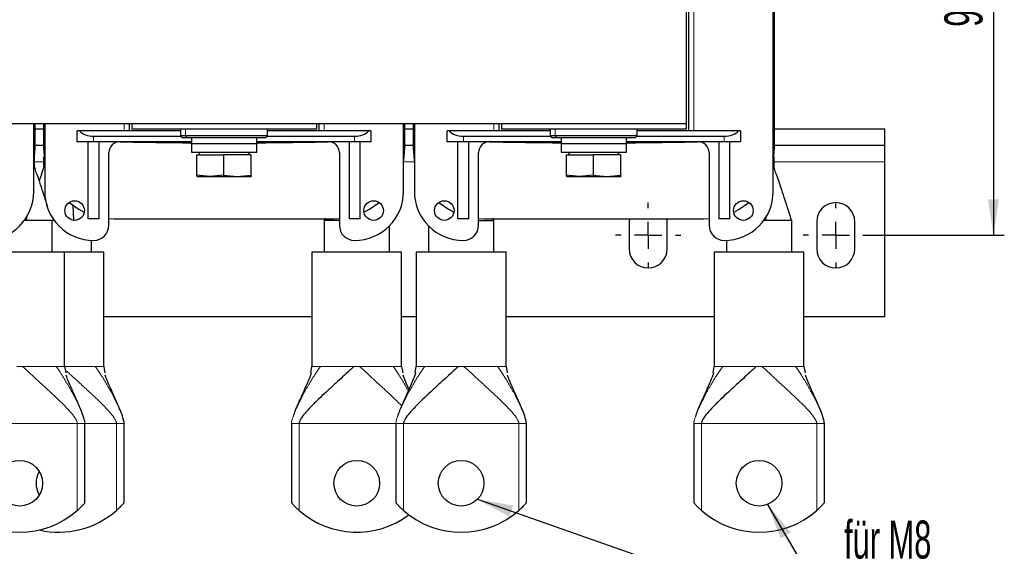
# Model space of a CAD drawing. Header units: millimetres. Extents: x 5 to 418, y 2 to 292.
# Tile 3 of 18: x 79 to 169, y 59 to 108. Entities that reach past the tile are written whole.
import ezdxf

# ---------------------------------------------------------------- set-up
doc = ezdxf.new("R2010")
doc.units = ezdxf.units.MM
doc.layers.add('SLD-0', color=7, linetype='Continuous')
doc.styles.add('SLDTEXTSTYLE0', font='TXT', dxfattribs={"width": 0.605})
doc.dimstyles.new('SLDDIMSTYLE0', dxfattribs={"dimtxt": 3.5, "dimasz": 3.302, "dimexe": 0, "dimexo": 0.0625, "dimgap": 0.875, "dimtad": 1, "dimlfac": 2, "dimrnd": 1e-09, "dimzin": 12, "dimdsep": 46, "dimtxsty": 'SLDTEXTSTYLE0', "dimsah": 1, "dimcen": 0.09, "dimadec": 0, "dimazin": 3, "dimtfac": 1, "dimtofl": 0, "dimtmove": 0, "dimatfit": 3, "dimfxl": 1, "dimfrac": 2, "dimtolj": 1, "dimtzin": 12, "dimarcsym": 0})
doc.dimstyles.new('SLDDIMSTYLE2', dxfattribs={"dimtxt": 0.18, "dimasz": 3.302, "dimexe": 0, "dimexo": 0.0625, "dimgap": 0, "dimtad": 0, "dimtih": 1, "dimtoh": 1, "dimdec": 0, "dimrnd": 1e-09, "dimzin": 0, "dimdsep": 46, "dimtxsty": 'Standard', "dimsah": 1, "dimcen": 0.09, "dimadec": 0, "dimazin": 0, "dimtfac": 3.302, "dimtdec": 0, "dimtofl": 0, "dimtmove": 0, "dimatfit": 3, "dimfxl": 1, "dimfrac": 2, "dimtolj": 1, "dimtzin": 0, "dimarcsym": 0})

# ---------------------------------------------------------------- blocks, each defined once
blk = doc.blocks.new('_D_6')
at = {"layer": 'SLD-0'}
for p, q in [((156.836, 135.586), (169.336, 135.586)), ((168.336, 135.586), (168.336, 87.886)), ((156.836, 87.886), (169.336, 87.886))]:
    blk.add_line(p, q, dxfattribs=at)
for points in [[(168.336, 135.586), (167.828, 132.284), (168.844, 132.284)], [(168.336, 87.886), (168.844, 91.188), (167.828, 91.188)]]:
    blk.add_solid(points, dxfattribs=at)
at = {"layer": 'SLD-0', "insert": (163.824, 107.057), "char_height": 3.5, "attachment_point": 1, "rotation": 90, "style": 'SLDTEXTSTYLE0'}
blk.add_mtext('95,4', dxfattribs=at)
blk = doc.blocks.new('SW_NOTE_0_17')
at = {"layer": 'SLD-0', "color": 0}
blk.add_line((14.321, 0), (0, 0), dxfattribs=at)
blk.add_line((14.321, 0), (0, 0), dxfattribs=at)
at = {"layer": 'SLD-0', "color": 0, "attachment_point": 1, "style": 'SLDTEXTSTYLE0'}
for s, insert, char_height in [('für M8', (0.482, 9.688), 3.5), ('for M8', (1.672, 4.023), 3.175)]:
    blk.add_mtext(s, dxfattribs=dict(at, insert=insert, char_height=char_height))
blk = doc.blocks.new('SW_CENTERMARKSYMBOL_2')
at = {"layer": 'SLD-0', "color": 0}
for p, q in [((0, 2.5), (0, 3)), ((0, 0), (0, 1.25)), ((-2.5, 0), (-3, 0)), ((0, 0), (-1.25, 0)), ((0, 0), (0, -1.25)), ((0, 0), (1.25, 0)), ((2.5, 0), (3, 0)), ((0, -2.5), (0, -3))]:
    blk.add_line(p, q, dxfattribs=at)
blk = doc.blocks.new('SW_CENTERMARKSYMBOL_7')
at = {"layer": 'SLD-0', "color": 0}
for p, q in [((0, 2.5), (0, 3)), ((0, 0), (0, 1.25)), ((-2.5, 0), (-3, 0)), ((0, 0), (-1.25, 0)), ((0, 0), (0, -1.25)), ((0, 0), (1.25, 0)), ((2.5, 0), (3, 0)), ((0, -2.5), (0, -3))]:
    blk.add_line(p, q, dxfattribs=at)

msp = doc.modelspace()

# ---------------------------------------------------------------- linework, layer by layer
at = {"color": 7, "linetype": 'Continuous', "lineweight": 25}
for p, q in [((148.0856, 91.9107), (148.0856, 131.5607)), ((148.2106, 95.9107), (148.2106, 127.5607)), ((140.2856, 125.9857), (140.2856, 97.4857)), ((140.0856, 125.3357), (140.0856, 98.1357)), ((140.0856, 98.1357), (55.0856, 98.1357)), ((80.0856, 91.9107), (80.0856, 98.1357)), ((80.2106, 95.9107), (80.2106, 98.1357)), ((80.9606, 98.1357), (80.9606, 95.9107)), ((81.0856, 98.1357), (81.0856, 91.9107)), ((88.8856, 97.4857), (88.8856, 98.1357)), ((89.0856, 98.1357), (89.0856, 97.6357)), ((106.0856, 98.1357), (106.0856, 97.6357)), ((106.2856, 98.1357), (106.2856, 97.4857)), ((114.0856, 91.9107), (114.0856, 98.1357)), ((114.2106, 95.9107), (114.2106, 98.1357)), ((114.9606, 98.1357), (114.9606, 95.9107)), ((115.0856, 98.1357), (115.0856, 91.9107)), ((122.8856, 97.4857), (122.8856, 98.1357)), ((123.0856, 98.1357), (123.0856, 97.6357)), ((140.0856, 98.1357), (140.0856, 97.6357)), ((80.9606, 97.6357), (80.2106, 97.6357)), ((84.0856, 96.4857), (84.0856, 97.4857)), ((84.2865, 97.4857), (84.0856, 97.4857)), ((93.5856, 97.4857), (84.2865, 97.4857)), ((85.5856, 96.9857), (93.6356, 96.9857)), ((106.0856, 97.6357), (89.0856, 97.6357)), ((93.5856, 97.6357), (93.5856, 97.0357)), ((93.5856, 97.0357), (93.7856, 96.8357)), ((94.0274, 97.0357), (93.5856, 97.0357)), ((101.5856, 97.0357), (94.0274, 97.0357)), ((101.3856, 96.8357), (101.5856, 97.0357)), ((101.5356, 96.9857), (109.5856, 96.9857)), ((101.5856, 97.0357), (101.5856, 97.6357)), ((110.8846, 97.4857), (101.5856, 97.4857)), ((111.0856, 97.4857), (110.8846, 97.4857)), ((111.0856, 97.4857), (111.0856, 96.4857)), ((114.9606, 97.6357), (114.2106, 97.6357)), ((118.0856, 96.4857), (118.0856, 97.4857)), ((118.2865, 97.4857), (118.0856, 97.4857)), ((127.5856, 97.4857), (118.2865, 97.4857)), ((119.5856, 96.9857), (127.6356, 96.9857)), ((140.0856, 97.6357), (123.0856, 97.6357)), ((127.5856, 97.6357), (127.5856, 97.0357)), ((127.5856, 97.0357), (127.7856, 96.8357)), ((128.0274, 97.0357), (127.5856, 97.0357)), ((135.5856, 97.0357), (128.0274, 97.0357)), ((135.3856, 96.8357), (135.5856, 97.0357)), ((135.5356, 96.9857), (143.5856, 96.9857)), ((135.5856, 97.0357), (135.5856, 97.6357)), ((144.8846, 97.4857), (135.5856, 97.4857)), ((145.0856, 97.4857), (144.8846, 97.4857)), ((145.0856, 97.4857), (145.0856, 96.4857)), ((158.3356, 97.6357), (148.2106, 97.6357)), ((158.3356, 96.1357), (158.3356, 97.6357)), ((80.9606, 96.1357), (80.2106, 96.1357)), ((85.5856, 96.4857), (84.0856, 96.4857)), ((85.0856, 89.4107), (85.0856, 96.4857)), ((94.5856, 96.4857), (85.5856, 96.4857)), ((86.0856, 89.4107), (86.0856, 96.4857)), ((94.2053, 96.8357), (93.7856, 96.8357)), ((101.3856, 96.8357), (94.2053, 96.8357)), ((94.5856, 96.8357), (94.5856, 96.3357)), ((94.5856, 96.3357), (94.5856, 95.5357)), ((94.5856, 96.3357), (100.5856, 96.3357)), ((100.5856, 96.3357), (100.5856, 96.8357)), ((109.5856, 96.4857), (100.5856, 96.4857)), ((100.5856, 95.5357), (100.5856, 96.3357)), ((109.0856, 96.4857), (109.0856, 89.4107)), ((111.0856, 96.4857), (109.5856, 96.4857)), ((110.0856, 89.4107), (110.0856, 96.4857)), ((114.9606, 96.1357), (114.2106, 96.1357)), ((119.5856, 96.4857), (118.0856, 96.4857)), ((119.0856, 89.4107), (119.0856, 96.4857)), ((128.5856, 96.4857), (119.5856, 96.4857)), ((120.0856, 89.4107), (120.0856, 96.4857)), ((128.2053, 96.8357), (127.7856, 96.8357)), ((135.3856, 96.8357), (128.2053, 96.8357)), ((128.5856, 96.8357), (128.5856, 96.3357)), ((128.5856, 96.3357), (128.5856, 95.5357)), ((128.5856, 96.3357), (134.5856, 96.3357)), ((134.5856, 96.3357), (134.5856, 96.8357)), ((143.5856, 96.4857), (134.5856, 96.4857)), ((134.5856, 95.5357), (134.5856, 96.3357)), ((143.0856, 96.4857), (143.0856, 89.4107)), ((145.0856, 96.4857), (143.5856, 96.4857)), ((144.0856, 89.4107), (144.0856, 96.4857)), ((158.3356, 96.1357), (148.2106, 96.1357)), ((158.3356, 94.6357), (158.3356, 96.1357)), ((80.1606, 94.2357), (80.1606, 95.1061)), ((81.0106, 94.2357), (81.0106, 95.1061)), ((86.9856, 88.8107), (86.9856, 95.4835)), ((94.5856, 95.5357), (100.5856, 95.5357)), ((95.0514, 95.2857), (95.0514, 93.4265)), ((95.0514, 95.2857), (97.5157, 95.2857)), ((95.3656, 95.5357), (95.2212, 95.2857)), ((97.5157, 95.2857), (97.5157, 93.4265)), ((100.0499, 95.2857), (97.5157, 95.2857)), ((99.9499, 95.2857), (99.8056, 95.5357)), ((100.0499, 95.2857), (100.0499, 93.4265)), ((108.1856, 95.4835), (108.1856, 88.8107)), ((120.9856, 88.8107), (120.9856, 95.4835)), ((128.5856, 95.5357), (134.5856, 95.5357)), ((129.0514, 95.2857), (129.0514, 93.4265)), ((129.0514, 95.2857), (131.5157, 95.2857)), ((129.3656, 95.5357), (129.2212, 95.2857)), ((131.5157, 95.2857), (131.5157, 93.4265)), ((134.0499, 95.2857), (131.5157, 95.2857)), ((133.9499, 95.2857), (133.8056, 95.5357)), ((134.0499, 95.2857), (134.0499, 93.4265)), ((142.1856, 95.4835), (142.1856, 88.8107)), ((148.1606, 94.2357), (148.1606, 95.1061)), ((81.0856, 94.2357), (81.0106, 94.2357)), ((158.3356, 80.3857), (158.3356, 94.6357)), ((80.6265, 92.799), (80.3828, 93.4879)), ((96.2835, 93.2857), (95.0514, 93.4265)), ((95.0848, 93.286), (95.0856, 93.2857)), ((95.0856, 93.2857), (96.2835, 93.2857)), ((97.5157, 93.4265), (96.2835, 93.2857)), ((96.2835, 93.2857), (98.7828, 93.2857)), ((97.5157, 93.4265), (98.7828, 93.2857)), ((98.7828, 93.2857), (100.0499, 93.4265)), ((98.7828, 93.2857), (100.0848, 93.2857)), ((100.0856, 93.2857), (100.0863, 93.286)), ((130.2835, 93.2857), (129.0514, 93.4265)), ((129.0848, 93.286), (129.0856, 93.2857)), ((129.0856, 93.2857), (130.2835, 93.2857)), ((131.5157, 93.4265), (130.2835, 93.2857)), ((130.2835, 93.2857), (132.7828, 93.2857)), ((131.5157, 93.4265), (132.7828, 93.2857)), ((132.7828, 93.2857), (134.0499, 93.4265)), ((132.7828, 93.2857), (134.0848, 93.2857)), ((134.0856, 93.2857), (134.0863, 93.286)), ((148.6265, 92.799), (148.3828, 93.4879)), ((80.6128, 93.0116), (80.5856, 92.9278)), ((83.7793, 89.2625), (83.7084, 90.6031)), ((79.4169, 89.2357), (79.2042, 89.2357)), ((81.7856, 89.2357), (79.4169, 89.2357)), ((81.967, 89.2357), (81.7827, 89.2357)), ((81.7856, 86.3357), (81.7856, 89.2357)), ((86.0856, 89.4107), (85.0856, 89.4107)), ((86.9856, 89.4281), (87.4606, 89.4107)), ((87.4606, 89.4107), (107.7106, 89.4107)), ((106.8591, 89.4607), (106.7856, 89.2357)), ((106.7857, 89.2357), (106.7857, 86.3357)), ((108.1856, 89.2357), (106.7857, 89.2357)), ((107.7106, 89.4107), (108.1856, 89.4281)), ((110.0856, 89.4107), (109.0856, 89.4107)), ((112.7857, 86.3357), (112.7857, 88.747)), ((116.3855, 88.747), (116.3855, 86.3357)), ((120.0856, 89.4107), (119.0856, 89.4107)), ((120.9856, 89.4281), (121.4606, 89.4107)), ((120.9856, 89.2357), (122.3855, 89.2357)), ((121.4606, 89.4107), (141.7106, 89.4107)), ((122.3855, 89.2357), (122.3121, 89.4607)), ((122.3855, 86.3357), (122.3855, 89.2357)), ((134.8573, 89.4107), (134.8356, 89.1357)), ((134.8356, 89.1357), (134.8356, 86.6357)), ((138.3356, 89.1357), (138.3138, 89.4107)), ((138.3356, 86.6357), (138.3356, 89.1357)), ((141.7106, 89.4107), (142.1856, 89.4281)), ((144.0856, 89.4107), (143.0856, 89.4107)), ((147.4169, 89.2357), (147.2042, 89.2357)), ((149.7856, 89.2357), (147.4169, 89.2357)), ((149.7856, 86.3357), (149.7856, 89.2357)), ((152.0856, 89.1357), (152.0856, 86.6357)), ((155.5856, 86.6357), (155.5856, 89.1357)), ((85.3856, 86.3357), (85.3856, 87.4152)), ((143.7856, 87.4152), (143.7856, 86.3357)), ((82.9106, 86.3357), (74.6606, 86.3357)), ((82.9106, 75.828), (82.9106, 86.3357)), ((86.5106, 86.3357), (82.9106, 86.3357)), ((86.5106, 75.828), (86.5106, 86.3357)), ((105.6607, 86.3357), (105.6607, 75.828)), ((113.9107, 86.3357), (105.6607, 86.3357)), ((113.9107, 75.828), (113.9107, 86.3357)), ((115.2605, 86.3357), (115.2605, 75.828)), ((123.5105, 86.3357), (115.2605, 86.3357)), ((123.5105, 75.828), (123.5105, 86.3357)), ((142.6606, 86.3357), (142.6606, 75.828)), ((150.9106, 86.3357), (142.6606, 86.3357)), ((150.9106, 75.828), (150.9106, 86.3357)), ((105.6607, 80.3857), (86.5106, 80.3857)), ((115.2605, 80.3857), (113.9107, 80.3857)), ((142.6606, 80.3857), (123.5105, 80.3857)), ((158.3356, 80.3857), (150.9106, 80.3857)), ((82.9106, 75.8357), (83.0211, 75.2257)), ((86.5106, 75.8357), (86.6211, 75.2257)), ((105.5688, 75.2261), (105.6607, 75.8357)), ((113.9107, 75.8357), (114.0212, 75.2257)), ((115.1687, 75.2261), (115.2605, 75.8357)), ((123.5105, 75.8357), (123.621, 75.2257)), ((142.5687, 75.2261), (142.6606, 75.8357)), ((150.9106, 75.8357), (151.0211, 75.2257)), ((84.7856, 63.2942), (84.7856, 70.5857)), ((88.3856, 63.2942), (88.3856, 70.5857)), ((103.7857, 70.5857), (103.7857, 63.2942)), ((113.3855, 70.5857), (113.3855, 63.2942)), ((125.3855, 63.2942), (125.3855, 70.5857)), ((140.7856, 70.5857), (140.7856, 63.2942)), ((152.7856, 63.2942), (152.7856, 70.5857))]:
    msp.add_line(p, q, dxfattribs=at)
at = {"color": 7, "linetype": 'Continuous', "lineweight": 18}
for p, q in [((140.7856, 125.9857), (140.7856, 97.4857)), ((88.3856, 97.4857), (88.3856, 98.1357)), ((106.7856, 98.1357), (106.7856, 97.4857)), ((122.3856, 97.4857), (122.3856, 98.1357)), ((85.5856, 96.4857), (85.5856, 96.9857)), ((94.0274, 97.6357), (94.0274, 97.0357)), ((94.2053, 96.8357), (94.0274, 97.0357)), ((109.5856, 96.4857), (109.5856, 96.9857)), ((119.5856, 96.4857), (119.5856, 96.9857)), ((128.0274, 97.6357), (128.0274, 97.0357)), ((128.2053, 96.8357), (128.0274, 97.0357)), ((143.5856, 96.4857), (143.5856, 96.9857)), ((81.0106, 94.6357), (80.1606, 94.6357)), ((115.0856, 94.6357), (114.0856, 94.6357)), ((158.3356, 94.6357), (148.1606, 94.6357)), ((79.4336, 89.5778), (79.4169, 89.2357)), ((147.4336, 89.5778), (147.4169, 89.2357)), ((78.5266, 75.8357), (79.0446, 75.8357)), ((82.1228, 75.8357), (82.2599, 75.8357)), ((85.7228, 75.8357), (85.8599, 75.8357)), ((106.3113, 75.8357), (106.4485, 75.8357)), ((109.5266, 75.8357), (110.0447, 75.8357)), ((113.1228, 75.8357), (113.26, 75.8357)), ((115.9111, 75.8357), (116.0483, 75.8357)), ((119.1265, 75.8357), (119.6445, 75.8357)), ((122.7227, 75.8357), (122.8598, 75.8357)), ((143.3112, 75.8357), (143.4484, 75.8357)), ((146.5266, 75.8357), (147.0446, 75.8357)), ((150.1228, 75.8357), (150.2599, 75.8357)), ((84.0856, 70.5857), (73.4856, 70.5857)), ((84.0856, 70.5857), (84.0856, 62.5933)), ((84.7856, 70.5857), (84.7457, 70.5857)), ((87.6856, 70.5857), (84.7856, 70.5857)), ((87.6856, 70.5857), (87.6856, 62.5933)), ((88.3856, 70.5857), (88.3457, 70.5857)), ((103.8256, 70.5857), (103.7857, 70.5857)), ((113.3855, 70.5857), (104.4857, 70.5857)), ((104.4857, 62.5933), (104.4857, 70.5857)), ((113.4254, 70.5857), (113.3855, 70.5857)), ((124.6855, 70.5857), (114.0855, 70.5857)), ((114.0855, 62.5933), (114.0855, 70.5857)), ((124.6855, 70.5857), (124.6855, 62.5933)), ((125.3855, 70.5857), (125.3456, 70.5857)), ((140.8255, 70.5857), (140.7856, 70.5857)), ((152.0856, 70.5857), (141.4856, 70.5857)), ((141.4856, 62.5933), (141.4856, 70.5857)), ((152.0856, 70.5857), (152.0856, 62.5933)), ((152.7856, 70.5857), (152.7457, 70.5857))]:
    msp.add_line(p, q, dxfattribs=at)
at = {"color": 7, "linetype": 'Continuous', "lineweight": 25, "flags": 128}
for points in [[(80.0856, 94.6421), (80.1118, 94.782), (80.2106, 95.9107)], [(80.9606, 95.9107), (81.0593, 94.782), (81.0868, 94.6357)], [(114.0843, 94.6357), (114.1118, 94.782), (114.2106, 95.9107)], [(114.9606, 95.9107), (115.0593, 94.782), (115.0856, 94.6421)], [(148.0856, 94.6421), (148.1118, 94.782), (148.2106, 95.9107)], [(83.3212, 90.8992), (84.2106, 90.2816), (84.7237, 90.015)], [(110.4474, 90.015), (110.9606, 90.2816), (111.85, 90.8992)], [(117.3212, 90.8992), (118.2106, 90.2816), (118.7237, 90.015)], [(144.4474, 90.015), (144.9606, 90.2816), (145.85, 90.8992)]]:
    msp.add_lwpolyline(points, dxfattribs=at)
at = {"color": 7, "linetype": 'Continuous', "lineweight": 25}
for centre, radius in [((83.8356, 90.1607), 0.9), ((111.3356, 90.1607), 0.9), ((117.8356, 90.1607), 0.9), ((145.3356, 90.1607), 0.9), ((78.7856, 65.0857), 2.1), ((109.7857, 65.0857), 2.1), ((119.3855, 65.0857), 2.1), ((146.7856, 65.0857), 2.1)]:
    msp.add_circle(centre, radius, dxfattribs=at)
for centre, radius, start, end in [((87.9856, 95.4835), 1, 88.833346, 180), ((97.5856, 566.8857), 470.5, 268.833346, 269.634668), ((97.5856, 566.8857), 470.5, 270.365332, 271.166654), ((107.1856, 95.4835), 1, 360, 91.166654), ((121.9856, 95.4835), 1, 88.833346, 180), ((131.5856, 566.8857), 470.5, 268.833346, 269.634668), ((131.5856, 566.8857), 470.5, 270.365332, 271.166654), ((141.1856, 95.4835), 1, 360, 91.166654), ((75.5856, 91.9107), 4.5, 270, 0), ((85.5856, 91.9107), 4.5, 180, 270), ((109.5856, 91.9107), 4.5, 270, 0), ((119.5856, 91.9107), 4.5, 180, 270), ((143.5856, 91.9107), 4.5, 270, 0), ((153.8356, 89.1357), 1.75, 0, 180), ((85.5856, 88.8107), 1.4, 270, 0), ((109.5856, 88.8107), 1.4, 180, 270), ((119.5856, 88.8107), 1.4, 270, 0), ((143.5856, 88.8107), 1.4, 180, 270), ((136.5856, 86.6357), 1.75, 180, 0), ((153.8356, 86.6357), 1.75, 180, 0), ((82.3856, 65.0857), 2.1, 148.997281, 211.002719), ((78.7856, 68.5857), 8, 228.509183, 311.490817), ((82.3856, 68.5857), 8, 256.997122, 311.490817), ((109.7857, 68.5857), 8, 228.509183, 306.869156), ((119.3855, 68.5857), 8, 228.509183, 311.490817), ((146.7856, 68.5857), 8, 228.509183, 311.490817)]:
    msp.add_arc(centre, radius, start, end, dxfattribs=at)
for centre, start_param, end_param in [((85.5856, 97.9857), 3.6651914, 4.712389), ((109.5856, 97.9857), 4.712389, 5.7595865), ((119.5856, 97.9857), 3.6651914, 4.712389), ((143.5856, 97.9857), 4.712389, 5.7595865)]:
    msp.add_ellipse(centre, major_axis=(1.5, 0), ratio=0.6666667, start_param=start_param, end_param=end_param, dxfattribs=at)
for points, knots in [([(80.1606, 94.2357), (80.1568, 94.2364), (80.1508, 94.2374), (80.1031, 94.2354), (80.0856, 94.2347)], [0, 0, 0, 0, 0.6337732, 1, 1, 1, 1]), ([(80.4767, 93.2609), (80.3988, 93.4278), (80.2454, 93.7565), (80.1885, 94.1008), (80.1605, 94.2703)], [0, 0, 0, 0, 0.50773955, 1, 1, 1, 1]), ([(81.0169, 94.2703), (80.9493, 94.0217), (80.8222, 93.5543), (80.6625, 93.1229), (80.5878, 92.921)], [0, 0, 0, 0, 0.5319509, 1, 1, 1, 1]), ([(148.1606, 94.2357), (148.1568, 94.2364), (148.1508, 94.2374), (148.1031, 94.2354), (148.0856, 94.2347)], [0, 0, 0, 0, 0.6337732, 1, 1, 1, 1]), ([(148.4767, 93.2609), (148.3988, 93.4278), (148.2454, 93.7565), (148.1885, 94.1008), (148.1605, 94.2703)], [0, 0, 0, 0, 0.5077395, 1, 1, 1, 1]), ([(95.0514, 93.4265), (95.0517, 93.4238), (95.0632, 93.3376), (95.075, 93.3113), (95.0863, 93.2857)], [0, 0, 0, 0, 0.0314494, 1, 1, 1, 1]), ([(100.0499, 93.4265), (100.0502, 93.4238), (100.0618, 93.3376), (100.0735, 93.3113), (100.0848, 93.2857)], [0, 0, 0, 0, 0.0314494, 1, 1, 1, 1]), ([(129.0514, 93.4265), (129.0517, 93.4238), (129.0632, 93.3376), (129.075, 93.3113), (129.0863, 93.2857)], [0, 0, 0, 0, 0.0314494, 1, 1, 1, 1]), ([(134.0499, 93.4265), (134.0502, 93.4238), (134.0618, 93.3376), (134.0735, 93.3113), (134.0848, 93.2857)], [0, 0, 0, 0, 0.0314494, 1, 1, 1, 1]), ([(81.3514, 90.5714), (81.2916, 90.7555), (81.0272, 91.569), (80.7629, 92.3823), (80.5583, 93.0116)], [0, 0, 0, 0, 0.2263012, 1, 1, 1, 1]), ([(149.7856, 89.2357), (149.581, 89.8651), (149.1719, 91.1238), (148.7629, 92.3823), (148.5583, 93.0116)], [0, 0, 0, 0, 0.4999821, 1, 1, 1, 1]), ([(105.5801, 75.2277), (105.5387, 75.1), (105.4046, 74.6873), (105.116, 74.0132), (104.6632, 73.0005), (104.2355, 72.0981), (103.9916, 71.3979), (103.9272, 71.2132)], [0, 0, 0, 0, 0.0767185, 0.2481005, 0.4890461, 0.865233, 1, 1, 1, 1]), ([(109.5266, 75.8357), (109.3312, 75.6506), (108.9035, 75.2453), (108.299, 74.692), (107.6384, 74.0891), (106.9528, 73.4614), (106.2425, 72.7952), (105.588, 72.153), (105.0424, 71.5604), (104.693, 71.1167), (104.5333, 70.8115), (104.4911, 70.6667), (104.4873, 70.6105), (104.4857, 70.5857)], [0, 0, 0, 0, 0.0781273, 0.1710083, 0.278026, 0.4166976, 0.5603945, 0.7170593, 0.8519797, 0.9499554, 0.983819, 0.9928589, 1, 1, 1, 1]), ([(115.1799, 75.2277), (115.1385, 75.1), (115.0045, 74.6873), (114.7158, 74.0132), (114.263, 73.0005), (113.8354, 72.0981), (113.5914, 71.3979), (113.527, 71.2132)], [0, 0, 0, 0, 0.0767185, 0.2481005, 0.4890461, 0.865233, 1, 1, 1, 1]), ([(119.1265, 75.8357), (118.9311, 75.6506), (118.5033, 75.2453), (117.8988, 74.692), (117.2382, 74.0891), (116.5527, 73.4614), (115.8423, 72.7952), (115.1878, 72.153), (114.6422, 71.5604), (114.2929, 71.1167), (114.1332, 70.8115), (114.0909, 70.6667), (114.0871, 70.6105), (114.0855, 70.5857)], [0, 0, 0, 0, 0.0781273, 0.1710083, 0.278026, 0.4166976, 0.5603945, 0.7170593, 0.8519797, 0.9499554, 0.983819, 0.9928589, 1, 1, 1, 1]), ([(142.58, 75.2277), (142.5386, 75.1), (142.4046, 74.6873), (142.1159, 74.0132), (141.6631, 73.0005), (141.2355, 72.0981), (140.9915, 71.3979), (140.9271, 71.2132)], [0, 0, 0, 0, 0.0767185, 0.2481005, 0.4890461, 0.865233, 1, 1, 1, 1]), ([(146.5266, 75.8357), (146.3311, 75.6506), (145.9034, 75.2453), (145.2989, 74.692), (144.6383, 74.0891), (143.9527, 73.4614), (143.2424, 72.7952), (142.5879, 72.153), (142.0423, 71.5604), (141.693, 71.1167), (141.5332, 70.8115), (141.491, 70.6667), (141.4872, 70.6105), (141.4856, 70.5857)], [0, 0, 0, 0, 0.0781273, 0.1710083, 0.278026, 0.4166976, 0.5603945, 0.7170593, 0.8519797, 0.9499554, 0.983819, 0.9928589, 1, 1, 1, 1]), ([(84.7856, 70.5857), (84.7838, 70.6216), (84.7787, 70.7262), (84.7417, 70.8989), (84.6396, 71.2704), (84.4371, 71.7997), (84.1479, 72.4789), (83.8422, 73.1556), (83.5579, 73.7807), (83.3189, 74.335), (83.1541, 74.7354), (83.076, 74.9732), (83.0556, 75.0352)], [0, 0, 0, 0, 0.01803905, 0.05267325, 0.09640228, 0.24574146, 0.41831927, 0.58932292, 0.74247054, 0.86889115, 0.96582775, 1, 1, 1, 1]), ([(88.3856, 70.5857), (88.3838, 70.6216), (88.3787, 70.7262), (88.3417, 70.8989), (88.2396, 71.2704), (88.0371, 71.7997), (87.7479, 72.4789), (87.4422, 73.1556), (87.1579, 73.7807), (86.9189, 74.335), (86.7541, 74.7354), (86.676, 74.9732), (86.6556, 75.0352)], [0, 0, 0, 0, 0.0180391, 0.0526733, 0.0964023, 0.2457415, 0.4183193, 0.5893229, 0.7424705, 0.8688912, 0.9658278, 1, 1, 1, 1]), ([(114.5847, 73.7275), (114.5701, 73.7598), (114.476, 73.9684), (114.3189, 74.3361), (114.1542, 74.7353), (114.0761, 74.9732), (114.0557, 75.0352)], [0, 0, 0, 0, 0.08271628, 0.53300872, 0.87828325, 1, 1, 1, 1]), ([(125.3855, 70.5857), (125.3837, 70.6216), (125.3786, 70.7262), (125.3416, 70.8989), (125.2395, 71.2704), (125.037, 71.7997), (124.7478, 72.4789), (124.4422, 73.1556), (124.1578, 73.7807), (123.9189, 74.335), (123.7541, 74.7354), (123.6759, 74.9732), (123.6555, 75.0352)], [0, 0, 0, 0, 0.0180391, 0.0526733, 0.0964023, 0.2457415, 0.4183193, 0.5893229, 0.7424705, 0.8688912, 0.9658278, 1, 1, 1, 1]), ([(152.7856, 70.5857), (152.7838, 70.6216), (152.7787, 70.7262), (152.7417, 70.8989), (152.6396, 71.2704), (152.4371, 71.7997), (152.1479, 72.4789), (151.8422, 73.1556), (151.5579, 73.7807), (151.3189, 74.335), (151.1541, 74.7354), (151.076, 74.9732), (151.0556, 75.0352)], [0, 0, 0, 0, 0.0180391, 0.0526733, 0.0964023, 0.2457415, 0.4183193, 0.5893229, 0.7424705, 0.8688912, 0.9658278, 1, 1, 1, 1]), ([(84.0856, 62.5933), (84.1729, 62.6725), (84.3655, 62.8474), (84.5838, 63.072), (84.7185, 63.2186), (84.7767, 63.2842), (84.7829, 63.2913), (84.7856, 63.2942)], [0, 0, 0, 0, 0.2664894, 0.5877782, 0.7599752, 0.8981673, 1, 1, 1, 1]), ([(87.6856, 62.5933), (87.7729, 62.6725), (87.9655, 62.8474), (88.1838, 63.072), (88.3185, 63.2186), (88.3767, 63.2842), (88.3829, 63.2913), (88.3856, 63.2942)], [0, 0, 0, 0, 0.2664894, 0.5877782, 0.7599752, 0.8981673, 1, 1, 1, 1]), ([(103.7857, 63.2942), (103.7868, 63.293), (103.789, 63.2904), (103.8069, 63.2702), (103.8339, 63.2399), (103.8746, 63.195), (103.9321, 63.1323), (103.9996, 63.0609), (104.0651, 62.9932), (104.146, 62.9112), (104.2468, 62.8125), (104.3682, 62.6983), (104.4463, 62.6285), (104.4857, 62.5933)], [0, 0, 0, 0, 0.0672268, 0.1369695, 0.2041068, 0.2728572, 0.3736497, 0.477263, 0.5477133, 0.618696, 0.7640088, 0.8811009, 1, 1, 1, 1]), ([(113.3855, 63.2942), (113.3866, 63.293), (113.3889, 63.2904), (113.4068, 63.2702), (113.4338, 63.2399), (113.4744, 63.195), (113.532, 63.1323), (113.5994, 63.0609), (113.6649, 62.9932), (113.7458, 62.9112), (113.8466, 62.8125), (113.9681, 62.6983), (114.0461, 62.6285), (114.0855, 62.5933)], [0, 0, 0, 0, 0.0672268, 0.1369695, 0.2041068, 0.2728572, 0.3736497, 0.477263, 0.5477133, 0.618696, 0.7640088, 0.8811009, 1, 1, 1, 1]), ([(124.6855, 62.5933), (124.7728, 62.6725), (124.9654, 62.8474), (125.1837, 63.072), (125.3184, 63.2186), (125.3767, 63.2842), (125.3829, 63.2913), (125.3855, 63.2942)], [0, 0, 0, 0, 0.2664894, 0.5877782, 0.7599752, 0.8981673, 1, 1, 1, 1]), ([(140.7856, 63.2942), (140.7867, 63.293), (140.789, 63.2904), (140.8068, 63.2702), (140.8338, 63.2399), (140.8745, 63.195), (140.9321, 63.1323), (140.9995, 63.0609), (141.065, 62.9932), (141.1459, 62.9112), (141.2467, 62.8125), (141.3681, 62.6983), (141.4462, 62.6285), (141.4856, 62.5933)], [0, 0, 0, 0, 0.0672268, 0.1369695, 0.2041068, 0.2728572, 0.3736497, 0.477263, 0.5477133, 0.618696, 0.7640088, 0.8811009, 1, 1, 1, 1]), ([(152.0856, 62.5933), (152.1729, 62.6725), (152.3655, 62.8474), (152.5838, 63.072), (152.7185, 63.2186), (152.7767, 63.2842), (152.7829, 63.2913), (152.7856, 63.2942)], [0, 0, 0, 0, 0.2664894, 0.5877782, 0.7599752, 0.8981673, 1, 1, 1, 1])]:
    msp.add_open_spline(points, degree=3, knots=knots, dxfattribs=at)
at = {"color": 7, "linetype": 'Continuous', "lineweight": 18}
for points, knots in [([(84.0856, 70.5857), (84.0844, 70.6065), (84.0819, 70.6525), (84.0651, 70.7195), (84.0247, 70.8368), (83.8701, 71.1272), (83.5291, 71.56), (82.9832, 72.1531), (82.2704, 72.8525), (81.4399, 73.6267), (80.5852, 74.4068), (79.795, 75.1265), (79.2775, 75.6156), (79.0446, 75.8357)], [0, 0, 0, 0, 0.0059709, 0.0132261, 0.0221276, 0.0501338, 0.1481345, 0.2830893, 0.4397941, 0.6222442, 0.7924239, 0.9065862, 1, 1, 1, 1]), ([(84.7856, 70.5857), (84.7843, 70.6158), (84.7816, 70.683), (84.7646, 70.7852), (84.7239, 70.9706), (84.5999, 71.3626), (84.3667, 71.9269), (84.0315, 72.6338), (83.6227, 73.4193), (83.1518, 74.25), (82.6655, 75.056), (82.2903, 75.595), (82.1228, 75.8357)], [0, 0, 0, 0, 0.01051, 0.0235537, 0.0394777, 0.0884764, 0.211403, 0.3496326, 0.5029917, 0.689295, 0.8612626, 1, 1, 1, 1]), ([(82.9106, 75.8357), (83.1212, 75.8357), (83.632, 75.8357), (84.3863, 75.8357), (85.143, 75.8357), (85.5295, 75.8357), (85.7228, 75.8357)], [0, 0, 0, 0, 0.1895721, 0.4597147, 0.7298574, 1, 1, 1, 1]), ([(87.6856, 70.5857), (87.6844, 70.6065), (87.6819, 70.6525), (87.6651, 70.7195), (87.6247, 70.8368), (87.4701, 71.1272), (87.129, 71.56), (86.5833, 72.153), (85.87, 72.853), (85.0417, 73.6246), (84.1799, 74.4128), (83.5407, 74.9919), (83.191, 75.3216), (83.1221, 75.3865)], [0, 0, 0, 0, 0.006389, 0.01415212, 0.02367686, 0.05364391, 0.15850602, 0.3029095, 0.4705858, 0.66581004, 0.84790461, 0.97005992, 1, 1, 1, 1]), ([(88.3856, 70.5857), (88.3843, 70.6158), (88.3816, 70.683), (88.3646, 70.7852), (88.3239, 70.9706), (88.1999, 71.3626), (87.9667, 71.9269), (87.6315, 72.6338), (87.2227, 73.4193), (86.7518, 74.25), (86.2655, 75.056), (85.8903, 75.595), (85.7228, 75.8357)], [0, 0, 0, 0, 0.01051, 0.0235537, 0.0394777, 0.0884764, 0.211403, 0.3496326, 0.5029917, 0.689295, 0.8612626, 1, 1, 1, 1]), ([(103.7857, 70.5857), (103.7869, 70.6158), (103.7896, 70.683), (103.8067, 70.7852), (103.8473, 70.9706), (103.9713, 71.3626), (104.2045, 71.9269), (104.5397, 72.6338), (104.9485, 73.4193), (105.4194, 74.25), (105.9057, 75.056), (106.2809, 75.595), (106.4485, 75.8357)], [0, 0, 0, 0, 0.01051, 0.0235537, 0.0394777, 0.0884764, 0.211403, 0.3496326, 0.5029917, 0.689295, 0.8612626, 1, 1, 1, 1]), ([(113.953, 72.1709), (113.7387, 72.3859), (113.2541, 72.872), (112.4391, 73.6264), (111.5854, 74.4069), (110.795, 75.1265), (110.2775, 75.6156), (110.0447, 75.8357)], [0, 0, 0, 0, 0.2052256, 0.464071, 0.7055079, 0.8674721, 1, 1, 1, 1]), ([(114.5213, 73.5855), (114.3935, 73.8149), (114.1098, 74.3242), (113.6651, 75.0559), (113.2902, 75.595), (113.1228, 75.8357)], [0, 0, 0, 0, 0.31195772, 0.69277218, 1, 1, 1, 1]), ([(113.3855, 70.5857), (113.3867, 70.6158), (113.3895, 70.683), (113.4065, 70.7852), (113.4472, 70.9706), (113.5712, 71.3626), (113.8044, 71.9269), (114.1395, 72.6338), (114.5483, 73.4193), (115.0193, 74.25), (115.5055, 75.056), (115.8807, 75.595), (116.0483, 75.8357)], [0, 0, 0, 0, 0.01051, 0.0235537, 0.0394777, 0.0884764, 0.211403, 0.3496326, 0.5029917, 0.689295, 0.8612626, 1, 1, 1, 1]), ([(124.6855, 70.5857), (124.6843, 70.6065), (124.6818, 70.6525), (124.6651, 70.7195), (124.6246, 70.8368), (124.4701, 71.1272), (124.129, 71.56), (123.5831, 72.1531), (122.8703, 72.8525), (122.0399, 73.6267), (121.1851, 74.4068), (120.3949, 75.1265), (119.8774, 75.6156), (119.6445, 75.8357)], [0, 0, 0, 0, 0.0059709, 0.0132261, 0.0221276, 0.0501338, 0.1481345, 0.2830893, 0.4397941, 0.6222442, 0.7924239, 0.9065862, 1, 1, 1, 1]), ([(125.3855, 70.5857), (125.3843, 70.6158), (125.3815, 70.683), (125.3645, 70.7852), (125.3238, 70.9706), (125.1998, 71.3626), (124.9666, 71.9269), (124.6315, 72.6338), (124.2227, 73.4193), (123.7517, 74.25), (123.2655, 75.056), (122.8902, 75.595), (122.7227, 75.8357)], [0, 0, 0, 0, 0.01051, 0.0235537, 0.0394777, 0.0884764, 0.211403, 0.3496326, 0.5029917, 0.689295, 0.8612626, 1, 1, 1, 1]), ([(140.7856, 70.5857), (140.7868, 70.6158), (140.7895, 70.683), (140.8066, 70.7852), (140.8473, 70.9706), (140.9712, 71.3626), (141.2044, 71.9269), (141.5396, 72.6338), (141.9484, 73.4193), (142.4193, 74.25), (142.9056, 75.056), (143.2808, 75.595), (143.4484, 75.8357)], [0, 0, 0, 0, 0.01051, 0.0235537, 0.0394777, 0.0884764, 0.211403, 0.3496326, 0.5029917, 0.689295, 0.8612626, 1, 1, 1, 1]), ([(152.0856, 70.5857), (152.0844, 70.6065), (152.0819, 70.6525), (152.0651, 70.7195), (152.0247, 70.8368), (151.8701, 71.1272), (151.5291, 71.56), (150.9832, 72.1531), (150.2704, 72.8525), (149.4399, 73.6267), (148.5852, 74.4068), (147.795, 75.1265), (147.2775, 75.6156), (147.0446, 75.8357)], [0, 0, 0, 0, 0.00597095, 0.01322611, 0.02212762, 0.05013384, 0.14813453, 0.28308929, 0.43979407, 0.62224424, 0.79242386, 0.9065862, 1, 1, 1, 1]), ([(152.7856, 70.5857), (152.7843, 70.6158), (152.7816, 70.683), (152.7646, 70.7852), (152.7239, 70.9706), (152.5999, 71.3626), (152.3667, 71.9269), (152.0315, 72.6338), (151.6227, 73.4193), (151.1518, 74.25), (150.6655, 75.056), (150.2903, 75.595), (150.1228, 75.8357)], [0, 0, 0, 0, 0.01051, 0.0235537, 0.0394777, 0.0884764, 0.211403, 0.3496326, 0.5029917, 0.689295, 0.8612626, 1, 1, 1, 1])]:
    msp.add_open_spline(points, degree=3, knots=knots, dxfattribs=at)
for points in [[(79.0446, 75.8357), (79.3453, 75.8357), (79.9468, 75.8357), (80.7868, 75.8357), (81.5428, 75.8357), (81.9295, 75.8357), (82.1228, 75.8357)], [(82.2599, 75.8357), (82.448, 75.8357), (82.8242, 75.8357), (82.8818, 75.8357), (82.9106, 75.8357)], [(85.8599, 75.8357), (86.048, 75.8357), (86.4242, 75.8357), (86.4818, 75.8357), (86.5106, 75.8357)], [(105.6607, 75.8357), (105.6894, 75.8357), (105.747, 75.8357), (106.1232, 75.8357), (106.3113, 75.8357)], [(106.4485, 75.8357), (106.6418, 75.8357), (107.0284, 75.8357), (107.7844, 75.8357), (108.6245, 75.8357), (109.2259, 75.8357), (109.5266, 75.8357)], [(110.0447, 75.8357), (110.3454, 75.8357), (110.9469, 75.8357), (111.7869, 75.8357), (112.5429, 75.8357), (112.9295, 75.8357), (113.1228, 75.8357)], [(113.26, 75.8357), (113.4481, 75.8357), (113.8243, 75.8357), (113.8819, 75.8357), (113.9107, 75.8357)], [(115.2605, 75.8357), (115.2893, 75.8357), (115.3468, 75.8357), (115.723, 75.8357), (115.9111, 75.8357)], [(116.0483, 75.8357), (116.2416, 75.8357), (116.6282, 75.8357), (117.3843, 75.8357), (118.2243, 75.8357), (118.8258, 75.8357), (119.1265, 75.8357)], [(119.6445, 75.8357), (119.9452, 75.8357), (120.5467, 75.8357), (121.3867, 75.8357), (122.1427, 75.8357), (122.5294, 75.8357), (122.7227, 75.8357)], [(122.8598, 75.8357), (123.0479, 75.8357), (123.4241, 75.8357), (123.4817, 75.8357), (123.5105, 75.8357)], [(142.6606, 75.8357), (142.6894, 75.8357), (142.7469, 75.8357), (143.1231, 75.8357), (143.3112, 75.8357)], [(143.4484, 75.8357), (143.6417, 75.8357), (144.0283, 75.8357), (144.7843, 75.8357), (145.6244, 75.8357), (146.2258, 75.8357), (146.5266, 75.8357)], [(147.0446, 75.8357), (147.3453, 75.8357), (147.9468, 75.8357), (148.7868, 75.8357), (149.5428, 75.8357), (149.9295, 75.8357), (150.1228, 75.8357)], [(150.2599, 75.8357), (150.448, 75.8357), (150.8242, 75.8357), (150.8818, 75.8357), (150.9106, 75.8357)], [(84.7457, 70.5857), (84.7157, 70.5857), (84.6558, 70.5857), (84.4956, 70.5857), (84.3013, 70.5857), (84.1575, 70.5857), (84.0856, 70.5857)], [(88.3457, 70.5857), (88.3157, 70.5857), (88.2558, 70.5857), (88.0956, 70.5857), (87.9013, 70.5857), (87.7575, 70.5857), (87.6856, 70.5857)], [(104.4857, 70.5857), (104.4138, 70.5857), (104.27, 70.5857), (104.0757, 70.5857), (103.9155, 70.5857), (103.8555, 70.5857), (103.8256, 70.5857)], [(114.0855, 70.5857), (114.0136, 70.5857), (113.8698, 70.5857), (113.6755, 70.5857), (113.5153, 70.5857), (113.4554, 70.5857), (113.4254, 70.5857)], [(125.3456, 70.5857), (125.3156, 70.5857), (125.2557, 70.5857), (125.0955, 70.5857), (124.9012, 70.5857), (124.7574, 70.5857), (124.6855, 70.5857)], [(141.4856, 70.5857), (141.4137, 70.5857), (141.2699, 70.5857), (141.0756, 70.5857), (140.9154, 70.5857), (140.8554, 70.5857), (140.8255, 70.5857)], [(152.7457, 70.5857), (152.7157, 70.5857), (152.6558, 70.5857), (152.4956, 70.5857), (152.3013, 70.5857), (152.1575, 70.5857), (152.0856, 70.5857)]]:
    msp.add_open_spline(points, degree=3, dxfattribs=at)

# ---------------------------------------------------------------- block references
at = {"layer": 'SLD-0'}
for name, p in [('SW_CENTERMARKSYMBOL_2', (136.5856, 87.8857)), ('SW_CENTERMARKSYMBOL_7', (153.8356, 87.8857)), ('SW_NOTE_0_17', (154.1193, 51.9717))]:
    msp.add_blockref(name, p, dxfattribs=at)

# ---------------------------------------------------------------- dimensions: what is measured, and where the dimension line sits
dim = msp.add_linear_dim(base=(168.3356, 87.8857), p1=(156.8356, 135.5857), p2=(156.8356, 87.8857), angle=90, dimstyle='SLDDIMSTYLE0', dxfattribs=at)
dim.commit()
dim.dimension.update_dxf_attribs({"geometry": '_D_6', "text_midpoint": (168.3356, 111.7357), "dimtype": 160})

# ---------------------------------------------------------------- leaders
for points in [[(120.8837, 63.6142), (154.1193, 51.9717)], [(147.5641, 63.1354), (154.1193, 51.9717)]]:
    msp.add_leader(points, dimstyle='SLDDIMSTYLE2', dxfattribs=at)

doc.saveas('drawing.dxf')
